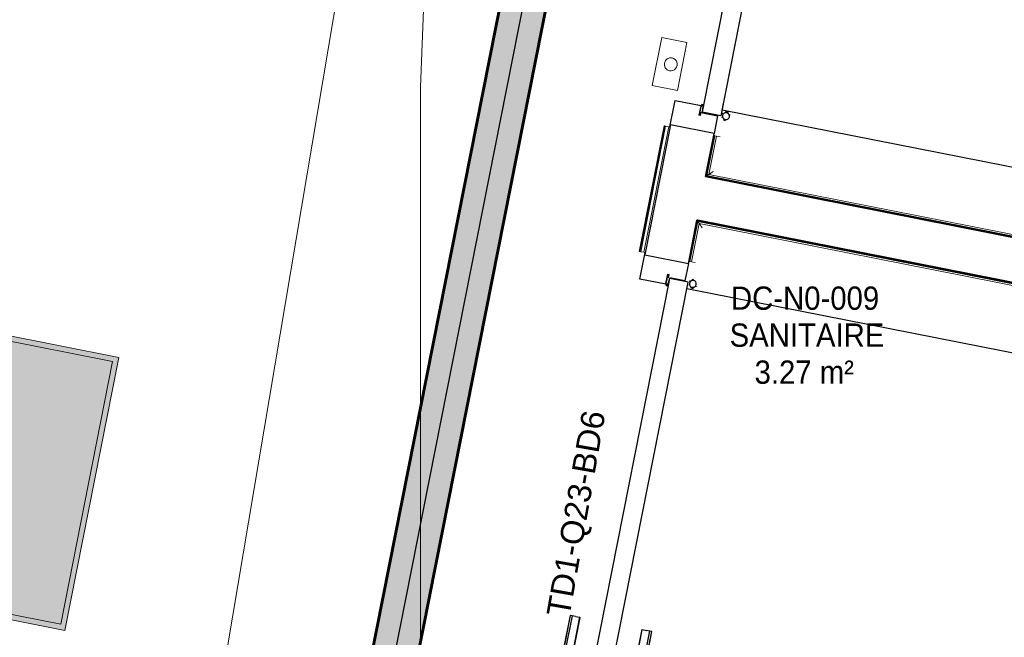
# Model space of a CAD drawing. Header units: millimetres. Extents: x -2845 to 74565, y -36590 to 13748.
# Tile 43 of 49: x 55028 to 57140, y -22431 to -21106. Entities that reach past the tile are written whole.
import ezdxf

# ---------------------------------------------------------------- set-up
doc = ezdxf.new("R2010")
doc.units = ezdxf.units.MM
for name, color, linetype, lineweight in [('A-DETL-GENF', 7, 'Continuous', 18), ('A-DOOR', 7, 'Continuous', 25), ('A-FLOR', 7, 'Continuous', 25), ('A-FLOR-HRAL', 7, 'Continuous', 18), ('A-WALL', 7, 'Continuous', 25), ('CABLES', 7, 'Continuous', 18), ('CHEMIN DE CABLE ELE', 7, 'Continuous', 18), ('ESPACE', 7, 'Continuous', 30), ('INSTAL ELECTRIQUE', 7, 'Continuous', 18), ('Q-SPCQ', 7, 'Continuous', 18)]:
    doc.layers.add(name, color=color, linetype=linetype, lineweight=lineweight)
doc.styles.add('Arial_3', font='arial.ttf', dxfattribs={"height": 50})
doc.styles.add('Arial_4', font='arial.ttf', dxfattribs={"width": 0.9, "height": 50})

# ---------------------------------------------------------------- blocks, each defined once
blk = doc.blocks.new('PRT_SIMPLE_HUI_58x68x48 - PRT_BOIS_1V_930x2040x40-V7-2021_015_1111_DCE_1_50_N0 FINI_CFO_ECL')
at = {"layer": 'A-DETL-GENF', "lineweight": 25}
h = blk.add_hatch(color=256, dxfattribs=at)
h.paths.add_polyline_path([(-483.8, -9.7), (-485.1, -11.7), (-496.1, -13.2), (-500.5, -13.2), (-500.5, -14.5), (-495, -14.4), (-483.8, -12.8), (-483.8, -10.4)])
h.paths.add_polyline_path([(-508.5, -11.5), (-502, -11.5), (-502.2, -10.3), (-505.2, -10.3), (-505.2, -9.3), (-488.2, -9.5), (-485.1, -10.6), (-483.8, -9.7), (-489, -8), (-508.5, -8), (-508.5, -10.9)])
h = blk.add_hatch(color=256, dxfattribs=at)
h.paths.add_polyline_path([(413.8, -12.8), (426.3, -14.5), (430.5, -14.5), (430.2, -13.2), (425.7, -13.1), (415.1, -11.7), (413.8, -9.7), (413.8, -11.9)])
h.paths.add_polyline_path([(413.8, -9.7), (415.1, -10.6), (418.8, -9.3), (435.2, -9.6), (435.2, -10.3), (432, -10.3), (432, -11.5), (438.5, -11.5), (438.5, -8), (418.5, -8), (414.8, -9.3)])
at = {"layer": 'A-DETL-GENF'}
for p, q in [((-488.5, -8), (-508.5, -8)), ((-508.5, -8), (-508.5, -11.5)), ((-508.5, -11.5), (-502, -11.5)), ((-505.2, -10.3), (-505.2, -9.3)), ((-505.2, -9.3), (-488.7, -9.3)), ((-502, -10.3), (-505.2, -10.3)), ((-502, -11.5), (-502, -10.3)), ((-496.1, -13.2), (-500.5, -13.2)), ((-500.5, -13.2), (-500.5, -14.5)), ((-500.5, -14.5), (-496, -14.5)), ((-485.1, -11.7), (-496.1, -13.2)), ((-496, -14.5), (-483.8, -12.8)), ((-488.7, -9.3), (-485.1, -10.6)), ((-483.8, -9.7), (-488.5, -8)), ((-485.1, -10.6), (-485.1, -11.7)), ((-483.8, -12.8), (-483.8, -9.7)), ((418.5, -8), (413.8, -9.7)), ((413.8, -9.7), (413.8, -12.8)), ((413.8, -12.8), (426, -14.5)), ((415.1, -10.6), (418.7, -9.3)), ((415.1, -11.7), (415.1, -10.6)), ((426.1, -13.2), (415.1, -11.7)), ((438.5, -8), (418.5, -8)), ((418.7, -9.3), (435.2, -9.3)), ((426, -14.5), (430.5, -14.5)), ((430.5, -13.2), (426.1, -13.2)), ((430.5, -14.5), (430.5, -13.2)), ((435.2, -10.3), (432, -10.3)), ((432, -10.3), (432, -11.5)), ((432, -11.5), (438.5, -11.5)), ((435.2, -9.3), (435.2, -10.3)), ((438.5, -11.5), (438.5, -8))]:
    blk.add_line(p, q, dxfattribs=at)
at = {"layer": 'A-DOOR'}
for p, q in [((-450.6, 47.5), (-450.6, 43.3)), ((-450.6, 34), (-450.6, 43.3)), ((-427.1, 47.5), (-427.1, 43.3)), ((-427.1, 43.3), (-427.1, 47.5)), ((-427.1, 34), (-427.1, 43.3)), ((-427.1, 43.3), (-427.1, 34)), ((-319.6, 55), (-391.9, 55)), ((-319.6, 54.5), (-391.9, 54.5)), ((-319.6, 50.4), (-391.9, 50.4)), ((-319.6, 54.5), (-319.6, 55)), ((-319.6, 50.4), (-319.6, 54.5)), ((-319.6, 43.3), (-319.6, 50.4)), ((-319.6, 43.3), (-319.6, 34)), ((-450.6, 25.6), (-450.6, 34)), ((-427.1, 34), (-450.6, 34)), ((-450.6, 15.2), (-450.6, 25.6)), ((-427.1, 25.6), (-450.6, 25.6)), ((-427.1, 32.8), (-427.1, 34)), ((-319.6, 34), (-427.1, 34)), ((-427.1, 34), (-427.1, 25.6)), ((-427.1, 32.8), (-319.6, 32.8)), ((-427.1, 25.6), (-427.1, 15.2)), ((-319.6, 34), (-319.6, 32.8)), ((-450.6, 4.4), (-450.6, 15.2)), ((-427.1, 15.2), (-450.6, 15.2)), ((-450.6, -4), (-450.6, 4.4)), ((-450.6, 4.4), (-427.1, 4.4)), ((-427.1, 15.2), (-427.1, 4.4)), ((-427.1, 4.4), (-427.1, -4)), ((-499.5, -14.5), (-499.5, -54.5)), ((426, -14.5), (-496, -14.5)), ((-465.6, -5.5), (-465.6, -14.5)), ((-413.4, -5.5), (-465.6, -5.5)), ((-450.6, -4), (-450.6, -5)), ((-450.6, -5), (-427.1, -5)), ((-427.1, -5), (-427.1, -4)), ((-413.4, -14.5), (-413.4, -5.5)), ((430.5, -54.5), (430.5, -14.5)), ((-499.5, -54.5), (430.5, -54.5)), ((-465.6, -54.5), (-465.6, -63.5)), ((-413.4, -63.5), (-413.4, -54.5)), ((417, -54.5), (417, -977.5)), ((-465.6, -63.5), (-413.4, -63.5)), ((-427.1, -64), (-450.6, -64)), ((-450.6, -64), (-450.6, -65)), ((-450.6, -73.4), (-450.6, -65)), ((-450.6, -84.2), (-450.6, -73.4)), ((-427.1, -73.4), (-450.6, -73.4)), ((-450.6, -94.6), (-450.6, -84.2)), ((-450.6, -84.2), (-427.1, -84.2)), ((-427.1, -65), (-427.1, -64)), ((-427.1, -65), (-427.1, -73.4)), ((-427.1, -73.4), (-427.1, -84.2)), ((-427.1, -84.2), (-427.1, -94.6)), ((-450.6, -103), (-450.6, -94.6)), ((-450.6, -94.6), (-427.1, -94.6)), ((-450.6, -112.3), (-450.6, -103)), ((-450.6, -103), (-427.1, -103)), ((-427.1, -94.6), (-427.1, -103)), ((-427.1, -103), (-427.1, -101.8)), ((-319.6, -101.8), (-427.1, -101.8)), ((-427.1, -112.3), (-427.1, -103)), ((-427.1, -103), (-319.6, -103)), ((-427.1, -103), (-427.1, -112.3)), ((-319.6, -101.8), (-319.6, -103)), ((-319.6, -103), (-319.6, -112.3)), ((-450.6, -112.3), (-450.6, -119.4)), ((-450.6, -119.4), (-450.6, -123.5)), ((-450.6, -119.4), (-427.1, -119.4)), ((-450.6, -123.5), (-450.6, -124)), ((-450.6, -123.5), (-427.1, -123.5)), ((-450.6, -124), (-427.1, -124)), ((-427.1, -112.3), (-427.1, -119.4)), ((-427.1, -119.4), (-427.1, -112.3)), ((-427.1, -119.4), (-427.1, -123.5)), ((-427.1, -119.4), (-319.6, -119.4)), ((-427.1, -123.5), (-427.1, -119.4)), ((-427.1, -123.5), (-427.1, -124)), ((-427.1, -123.5), (-319.6, -123.5)), ((-427.1, -124), (-427.1, -123.5)), ((-427.1, -124), (-319.6, -124)), ((-319.6, -119.4), (-319.6, -112.3)), ((-319.6, -123.5), (-319.6, -119.4)), ((-319.6, -124), (-319.6, -123.5))]:
    blk.add_line(p, q, dxfattribs=at)
for radius, start, end in [(9.12, 155.8208, 180), (7.5, 360, 180), (7.5, 135, 165), (9.12, 111.9887, 120), (7.5, 60, 120), (9.12, 60, 68.0113), (7.5, 2.3373, 30), (9.12, 0, 24.1792), (9.12, 180, 200.3022), (7.5, 180, 360), (7.5, 180, 240), (9.12, 240, 248.0113), (7.5, 270, 0)]:
    blk.add_arc((429, -65.5), radius, start, end, dxfattribs=at)
at = {"layer": 'Q-SPCQ'}
for p, q in [((430.5, -40.5), (430.5, -54.5)), ((430.5, -54.5), (403.5, -54.5))]:
    blk.add_line(p, q, dxfattribs=at)
blk = doc.blocks.new('PRT_SIMPLE_HUI_58x68x48 - PRT_BOIS_1V_930x2040x40-V8-2021_015_1111_DCE_1_50_N0 FINI_CFO_ECL')
at = {"layer": 'A-DETL-GENF', "lineweight": 25}
h = blk.add_hatch(color=256, dxfattribs=at)
h.paths.add_polyline_path([(-483.8, 12.8), (-496.3, 14.5), (-500.5, 14.5), (-500.2, 13.2), (-495.7, 13.1), (-485.1, 11.7), (-483.8, 9.7), (-483.8, 11.9)])
h.paths.add_polyline_path([(-483.8, 9.7), (-485.1, 10.6), (-488.8, 9.3), (-505.2, 9.6), (-505.2, 10.2), (-502, 10.2), (-502, 11.5), (-508.5, 11.5), (-508.5, 8), (-488.5, 8), (-484.8, 9.3)])
h = blk.add_hatch(color=256, dxfattribs=at)
h.paths.add_polyline_path([(413.8, 9.7), (415.1, 11.7), (426.1, 13.2), (430.5, 13.2), (430.5, 14.5), (425.8, 14.5), (413.8, 12.8), (413.8, 10.4)])
h.paths.add_polyline_path([(438.5, 11.5), (432, 11.5), (432.2, 10.2), (435.2, 10.2), (435.2, 9.3), (418.2, 9.5), (415.1, 10.6), (413.8, 9.7), (419, 8), (438.5, 8), (438.5, 10.9)])
at = {"layer": 'A-DETL-GENF'}
for p, q in [((-508.5, 11.5), (-502, 11.5)), ((-508.5, 8), (-508.5, 11.5)), ((-488.5, 8), (-508.5, 8)), ((-505.2, 10.2), (-505.2, 9.3)), ((-502, 10.2), (-505.2, 10.2)), ((-505.2, 9.3), (-488.7, 9.3)), ((-502, 11.5), (-502, 10.2)), ((-500.5, 14.5), (-496, 14.5)), ((-500.5, 13.2), (-500.5, 14.5)), ((-496.1, 13.2), (-500.5, 13.2)), ((-485.1, 11.7), (-496.1, 13.2)), ((-496, 14.5), (-483.8, 12.8)), ((-488.7, 9.3), (-485.1, 10.6)), ((-483.8, 9.7), (-488.5, 8)), ((-485.1, 10.6), (-485.1, 11.7)), ((-483.8, 12.8), (-483.8, 9.7)), ((413.8, 12.8), (426, 14.5)), ((413.8, 9.7), (413.8, 12.8)), ((418.5, 8), (413.8, 9.7)), ((426.1, 13.2), (415.1, 11.7)), ((415.1, 11.7), (415.1, 10.6)), ((415.1, 10.6), (418.7, 9.3)), ((438.5, 8), (418.5, 8)), ((418.7, 9.3), (435.2, 9.3)), ((426, 14.5), (430.5, 14.5)), ((430.5, 13.2), (426.1, 13.2)), ((430.5, 14.5), (430.5, 13.2)), ((432, 11.5), (438.5, 11.5)), ((432, 10.2), (432, 11.5)), ((435.2, 10.2), (432, 10.2)), ((435.2, 9.3), (435.2, 10.2)), ((438.5, 11.5), (438.5, 8))]:
    blk.add_line(p, q, dxfattribs=at)
at = {"layer": 'A-DOOR'}
for p, q in [((417, 54.5), (417, 977.5)), ((-427.1, 124), (-450.6, 124)), ((-450.6, 124), (-450.6, 123.5)), ((-450.6, 123.5), (-450.6, 119.4)), ((-427.1, 123.5), (-450.6, 123.5)), ((-450.6, 119.4), (-450.6, 112.3)), ((-427.1, 119.4), (-450.6, 119.4)), ((-450.6, 103), (-450.6, 112.3)), ((-319.6, 124), (-427.1, 124)), ((-427.1, 124), (-427.1, 123.5)), ((-427.1, 123.5), (-427.1, 124)), ((-427.1, 123.5), (-427.1, 119.4)), ((-319.6, 123.5), (-427.1, 123.5)), ((-427.1, 119.4), (-427.1, 123.5)), ((-427.1, 119.4), (-427.1, 112.3)), ((-319.6, 119.4), (-427.1, 119.4)), ((-427.1, 112.3), (-427.1, 119.4)), ((-427.1, 103), (-427.1, 112.3)), ((-427.1, 112.3), (-427.1, 103)), ((-319.6, 123.5), (-319.6, 124)), ((-319.6, 119.4), (-319.6, 123.5)), ((-319.6, 112.3), (-319.6, 119.4)), ((-319.6, 112.3), (-319.6, 103)), ((-450.6, 94.6), (-450.6, 103)), ((-427.1, 103), (-450.6, 103)), ((-450.6, 84.2), (-450.6, 94.6)), ((-427.1, 94.6), (-450.6, 94.6)), ((-427.1, 101.8), (-427.1, 103)), ((-319.6, 103), (-427.1, 103)), ((-427.1, 103), (-427.1, 94.6)), ((-427.1, 101.8), (-319.6, 101.8)), ((-427.1, 94.6), (-427.1, 84.2)), ((-319.6, 103), (-319.6, 101.8)), ((-465.6, 63.5), (-465.6, 54.5)), ((-413.4, 63.5), (-465.6, 63.5)), ((-450.6, 73.4), (-450.6, 84.2)), ((-427.1, 84.2), (-450.6, 84.2)), ((-450.6, 65), (-450.6, 73.4)), ((-450.6, 73.4), (-427.1, 73.4)), ((-450.6, 65), (-450.6, 64)), ((-450.6, 64), (-427.1, 64)), ((-427.1, 84.2), (-427.1, 73.4)), ((-427.1, 73.4), (-427.1, 65)), ((-427.1, 64), (-427.1, 65)), ((-413.4, 54.5), (-413.4, 63.5)), ((-499.5, 54.5), (430.5, 54.5)), ((-499.5, 14.5), (-499.5, 54.5)), ((430.5, 54.5), (430.5, 14.5)), ((426, 14.5), (-496, 14.5)), ((-465.6, 14.5), (-465.6, 5.5)), ((-465.6, 5.5), (-413.4, 5.5)), ((-427.1, 5), (-450.6, 5)), ((-450.6, 5), (-450.6, 4)), ((-450.6, -4.4), (-450.6, 4)), ((-427.1, 4), (-427.1, 5)), ((-427.1, 4), (-427.1, -4.4)), ((-413.4, 5.5), (-413.4, 14.5)), ((-450.6, -15.2), (-450.6, -4.4)), ((-427.1, -4.4), (-450.6, -4.4)), ((-450.6, -25.6), (-450.6, -15.2)), ((-450.6, -15.2), (-427.1, -15.2)), ((-427.1, -4.4), (-427.1, -15.2)), ((-427.1, -15.2), (-427.1, -25.6)), ((-450.6, -34), (-450.6, -25.6)), ((-450.6, -25.6), (-427.1, -25.6)), ((-450.6, -43.3), (-450.6, -34)), ((-450.6, -34), (-427.1, -34)), ((-427.1, -25.6), (-427.1, -34)), ((-427.1, -34), (-427.1, -32.8)), ((-319.6, -32.8), (-427.1, -32.8)), ((-427.1, -43.3), (-427.1, -34)), ((-427.1, -34), (-319.6, -34)), ((-427.1, -34), (-427.1, -43.3)), ((-319.6, -32.8), (-319.6, -34)), ((-319.6, -34), (-319.6, -43.3)), ((-450.6, -43.3), (-450.6, -50.4)), ((-450.6, -50.4), (-450.6, -54.5)), ((-450.6, -50.4), (-427.1, -50.4)), ((-450.6, -54.5), (-450.6, -55)), ((-450.6, -54.5), (-427.1, -54.5)), ((-450.6, -55), (-427.1, -55)), ((-427.1, -43.3), (-427.1, -50.4)), ((-427.1, -50.4), (-427.1, -43.3)), ((-427.1, -50.4), (-427.1, -54.5)), ((-427.1, -50.4), (-319.6, -50.4)), ((-427.1, -54.5), (-427.1, -50.4)), ((-427.1, -54.5), (-427.1, -55)), ((-427.1, -54.5), (-319.6, -54.5)), ((-427.1, -55), (-427.1, -54.5)), ((-427.1, -55), (-319.6, -55)), ((-319.6, -50.4), (-319.6, -43.3)), ((-319.6, -54.5), (-319.6, -50.4)), ((-319.6, -55), (-319.6, -54.5))]:
    blk.add_line(p, q, dxfattribs=at)
for radius, start, end in [(9.12, 157.7423, 180), (9.12, 180, 204.1792), (7.5, 360, 180), (7.5, 120, 180), (7.5, 180, 360), (7.5, 195, 225), (9.12, 112.8326, 120), (7.5, 0, 90), (7.5, 330, 0), (9.12, 335.8208, 0), (9.12, 240, 248.0113), (7.5, 240, 266.6356), (7.5, 270, 300), (9.12, 291.9887, 300)]:
    blk.add_arc((429, 65.5), radius, start, end, dxfattribs=at)
at = {"layer": 'Q-SPCQ'}
for p, q in [((430.5, 54.5), (403.5, 54.5)), ((430.5, 40.5), (430.5, 54.5))]:
    blk.add_line(p, q, dxfattribs=at)
blk = doc.blocks.new('Garde-corps - Garde-corps-512913-2021_015_1111_DCE_1_50_N0 FINI_CFO_ECL')
at = {"layer": 'A-FLOR-HRAL'}
for p, q in [((3241.1, -21333.7), (3187.8, -21603.1)), ((3242.7, -21334), (3189.4, -21603.4)), ((3244.4, -21334.3), (3191.1, -21603.7)), ((3251.4, -21335.7), (3198.1, -21605.1)), ((3242.7, -21334), (3241.1, -21333.7)), ((3242.7, -21334), (3244.4, -21334.3)), ((3244.4, -21334.3), (3251.4, -21335.7)), ((3254.4, -21336.3), (3251.4, -21335.7)), ((3187.8, -21603.1), (3189.4, -21603.4)), ((3191.1, -21603.7), (3189.4, -21603.4)), ((3198.1, -21605.1), (3191.1, -21603.7)), ((3198.1, -21605.1), (3201.1, -21605.7))]:
    blk.add_line(p, q, dxfattribs=at)
blk = doc.blocks.new('Garde-corps - Garde-corps-522878-2021_015_1111_DCE_1_50_N0 FINI_CFO_ECL')
at = {"layer": 'A-FLOR-HRAL'}
for p, q in [((3333.1, -21440.9), (3350, -21355.2)), ((3337.2, -21438.1), (3353.4, -21355.9)), ((3353.4, -21355.9), (3350, -21355.2)), ((3353.6, -21355.9), (3361.5, -21357.5)), ((5971.4, -21962.3), (3333.1, -21440.9)), ((5968.7, -21958.1), (3337.2, -21438.1))]:
    blk.add_line(p, q, dxfattribs=at)
blk.add_open_spline([(3346.9, -21431.6), (3346.3, -21432), (3345.3, -21432.6), (3343.4, -21434), (3341.5, -21435.2), (3339.9, -21436.3), (3338.5, -21437.2), (3337.6, -21437.8), (3337.1, -21438.1)], degree=3, knots=[0.3333333, 0.3333333, 0.3333333, 0.3333333, 0.375, 0.4166667, 0.5, 0.5416667, 0.5833333, 0.6509756, 0.6509756, 0.6509756, 0.6509756], dxfattribs=at)
blk.add_open_spline([(3337.2, -21438.1), (3337.2, -21438.1), (3337, -21438.2), (3336.2, -21438.8), (3334.8, -21439.7), (3333.7, -21440.4), (3333.1, -21440.9)], degree=3, dxfattribs=at)
blk = doc.blocks.new('Garde-corps - Garde-corps-523017-2021_015_1111_DCE_1_50_N0 FINI_CFO_ECL')
at = {"layer": 'A-FLOR-HRAL'}
for p, q in [((3296.7, -21624.8), (3313.7, -21539)), ((3313.7, -21539), (4559.5, -21785.2)), ((3300.1, -21625.5), (3316.4, -21543.1)), ((3316.4, -21543.1), (4558.8, -21788.6)), ((3296.7, -21624.8), (3294.2, -21624.3)), ((3296.7, -21624.8), (3300.1, -21625.5)), ((3308.2, -21627.1), (3300.1, -21625.5))]:
    blk.add_line(p, q, dxfattribs=at)
blk.add_open_spline([(3316.4, -21543.1), (3316.4, -21543.1), (3316.3, -21542.9), (3315.7, -21542.1), (3314.9, -21540.7), (3314.1, -21539.6), (3313.7, -21539)], degree=3, dxfattribs=at)
blk.add_open_spline([(3322.9, -21552.8), (3322.6, -21552.2), (3321.9, -21551.2), (3320.6, -21549.3), (3319.3, -21547.4), (3318.2, -21545.8), (3317.3, -21544.4), (3316.7, -21543.5), (3316.4, -21543)], degree=3, knots=[0.3333333, 0.3333333, 0.3333333, 0.3333333, 0.375, 0.4166667, 0.5, 0.5416667, 0.5833333, 0.6509756, 0.6509756, 0.6509756, 0.6509756], dxfattribs=at)
blk = doc.blocks.new('B02_ARC_rvt-1-2021_015_1111_DCE_1_50_N0 FINI_CFO_ECL')
at = {"layer": 'A-FLOR'}
for p, q in [((3253.7, -21336.2), (3265, -21279.3)), ((3265, -21279.3), (3320.6, -21290.3)), ((3321.9, -21290.5), (3323.9, -21290.9)), ((3323.8, -21304.7), (3323.5, -21306.1)), ((3323.5, -21306.1), (3355.9, -21312.6)), ((3325.2, -21291.2), (3326.4, -21291.4)), ((3355.9, -21312.6), (3348.5, -21350.2)), ((3189.1, -21662.5), (3200.4, -21605.6)), ((3293.4, -21628.7), (3285.9, -21666.3)), ((3244.8, -21673.5), (3189.1, -21662.5)), ((3253.5, -21659.9), (3253.2, -21661.4)), ((3285.9, -21666.3), (3253.5, -21659.9)), ((3248.1, -21674.1), (3246.1, -21673.7)), ((3250.6, -21674.6), (3249.4, -21674.4))]:
    blk.add_line(p, q, dxfattribs=at)
at = {"layer": 'A-WALL'}
for p, q in [((3255.3, -21331.7), (3200.2, -21610.3)), ((3348.5, -21350.2), (3255.3, -21331.7)), ((3330.1, -21442.8), (3348.5, -21350.2)), ((3347.5, -21354.7), (3330.5, -21440.9)), ((3332.5, -21441.3), (3349.5, -21355.1)), ((3349.5, -21355.1), (3347.5, -21354.7)), ((3330.5, -21440.9), (3330.1, -21442.8)), ((5973.4, -21965.2), (3330.1, -21442.8)), ((3330.1, -21442.8), (5971.4, -21964.8)), ((5971.8, -21962.8), (3332.5, -21441.3)), ((3293.4, -21628.7), (3311.7, -21536)), ((3311.7, -21536), (3294.3, -21624.1)), ((3296.2, -21624.5), (3313.3, -21538.4)), ((3311.7, -21536), (5954.9, -22058.4)), ((3313.6, -21536.4), (3311.7, -21536)), ((3313.3, -21538.4), (4559.6, -21784.7)), ((5954.9, -22058.4), (3313.6, -21536.4)), ((3200.2, -21610.3), (3293.4, -21628.7)), ((3294.3, -21624.1), (3296.2, -21624.5))]:
    blk.add_line(p, q, dxfattribs=at)
at = {"layer": 'A-DOOR', "lineweight": 18}
for name, p, rotation in [('PRT_SIMPLE_HUI_58x68x48 - PRT_BOIS_1V_930x2040x40-V8-2021_015_1111_DCE_1_50_N0 FINI_CFO_ECL', (3393.1, -20879.5), 258.8099662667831), ('PRT_SIMPLE_HUI_58x68x48 - PRT_BOIS_1V_930x2040x40-V7-2021_015_1111_DCE_1_50_N0 FINI_CFO_ECL', (3155.5, -22080.9), 78.8099662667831)]:
    blk.add_blockref(name, p, dxfattribs=dict(at, rotation=rotation))
at = {"layer": 'A-FLOR-HRAL', "lineweight": 18}
for name in ['Garde-corps - Garde-corps-522878-2021_015_1111_DCE_1_50_N0 FINI_CFO_ECL', 'Garde-corps - Garde-corps-512913-2021_015_1111_DCE_1_50_N0 FINI_CFO_ECL', 'Garde-corps - Garde-corps-523017-2021_015_1111_DCE_1_50_N0 FINI_CFO_ECL']:
    blk.add_blockref(name, (0, 0), dxfattribs=at)
blk = doc.blocks.new('604_DALLE LED 600x600MM - 26W 4000K 3600lm-4677864-2021_015_1111_DCE_1_50_N0 FINI_CFO_ECL')
at = {"layer": 'INSTAL ELECTRIQUE', "true_color": 0xf6d57a}
h = blk.add_hatch(color=41, dxfattribs=at)
h.paths.add_polyline_path([(-298.5, -298.5), (-298.5, 298.5), (298.5, 298.5), (298.5, -298.5), (-288.1, -298.5)])
h.paths.add_polyline_path([(-287, -287), (287, -287), (287, 287), (-287, 287), (-287, -230.1)])
blk.add_hatch(color=41, dxfattribs=at).paths.add_polyline_path([(-287, -287), (-287, 287), (287, 287), (287, -287)])
at = {"layer": 'INSTAL ELECTRIQUE'}
for p, q in [((-298.5, -298.5), (-298.5, 298.5)), ((-298.5, 298.5), (298.5, 298.5)), ((298.5, 298.5), (298.5, -298.5)), ((-287, 287), (-287, -287)), ((-287, 287), (287, 287)), ((287, -287), (287, 287)), ((287, -287), (-287, -287)), ((298.5, -298.5), (-298.5, -298.5))]:
    blk.add_line(p, q, dxfattribs=at)
blk = doc.blocks.new('602_BOITE DE DERIVATION - 105X105X50 GENERIQUE-7162995-2021_015_1111_DCE_1_50_N0 FINI_CFO_ECL')
at = {"layer": 'INSTAL ELECTRIQUE'}
for p, q in [((3215.9, -21247.5), (3236.2, -21144.5)), ((3236.2, -21144.5), (3290.2, -21155.2)), ((3290.2, -21155.2), (3269.8, -21258.2)), ((3269.8, -21258.2), (3215.9, -21247.5))]:
    blk.add_line(p, q, dxfattribs=at)
for start, end in [(78.81, 258.81), (258.81, 78.81)]:
    blk.add_arc((3255.5, -21201.8), 14, start, end, dxfattribs=at)
blk = doc.blocks.new('B02_ELE_rvt-1-2021_015_1111_DCE_1_50_N0 FINI_CFO_ECL')
at = {"layer": 'CHEMIN DE CABLE ELE', "lineweight": 5, "true_color": 0x0080ff}
for points in [[(2526.3, -22917.2), (3734.4, -16810.3), (3731.9, -16809.8), (2523.8, -22916.7)], [(2619.4, -22935.7), (3827.5, -16828.7), (3734.4, -16810.3), (2526.3, -22917.2), (2610.6, -22933.9)], [(2621.9, -22936.1), (3830, -16829.2), (3827.5, -16828.7), (2619.4, -22935.7)]]:
    blk.add_hatch(color=150, dxfattribs=at).paths.add_polyline_path(points)
at = {"layer": 'CABLES', "flags": 128}
for points in [[(2909.9, -16555.8), (3064.5, -17251), (3080, -17849.1), (2224, -22931.1), (1929.5, -23414.5), (720, -24321.2), (174.1, -24462.5), (-5497.1, -23683.5), (-5894, -23352.4), (-6131.2, -22628.7)], [(2719.1, -23675.5), (2719.1, -21250.8), (2742.1, -20642), (2800.5, -19868.6), (2871.8, -19341.3), (3085.9, -17850.2), (3063.6, -17250.8), (2910.1, -16554.8)]]:
    blk.add_lwpolyline(points, dxfattribs=at)
at = {"layer": 'CHEMIN DE CABLE ELE', "color": 8, "lineweight": 35, "true_color": 0x808080}
for p, q in [((2526.3, -22917.2), (3734.4, -16810.3)), ((2619.4, -22935.7), (3827.5, -16828.7)), ((2621.9, -22936.1), (3830, -16829.2)), ((2523.8, -22916.7), (3106.2, -19972.8))]:
    blk.add_line(p, q, dxfattribs=at)
at = {"layer": 'CHEMIN DE CABLE ELE', "color": 8, "lineweight": 25, "true_color": 0x808080}
blk.add_line((2572.9, -22926.4), (3781, -16819.5), dxfattribs=at)
at = {"layer": 'INSTAL ELECTRIQUE', "lineweight": 18}
blk.add_blockref('602_BOITE DE DERIVATION - 105X105X50 GENERIQUE-7162995-2021_015_1111_DCE_1_50_N0 FINI_CFO_ECL', (0, 0), dxfattribs=at)
at = {"layer": 'INSTAL ELECTRIQUE', "lineweight": 18, "extrusion": (0, 0, -1), "rotation": 101.1900337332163}
blk.add_blockref('604_DALLE LED 600x600MM - 26W 4000K 3600lm-4677864-2021_015_1111_DCE_1_50_N0 FINI_CFO_ECL', (-1721.2, -22065.4), dxfattribs=at)
at = {"layer": 'INSTAL ELECTRIQUE', "lineweight": 9, "insert": (2988.8, -22380.7), "char_height": 50, "width": 537.131, "attachment_point": 1, "rotation": 80, "style": 'Arial_3'}
blk.add_mtext('TD1-Q23-BD6', dxfattribs=at)

msp = doc.modelspace()

# ---------------------------------------------------------------- block references
at = {"lineweight": 5}
msp.add_blockref('B02_ARC_rvt-1-2021_015_1111_DCE_1_50_N0 FINI_CFO_ECL', (53169.3, 0), dxfattribs=at)

# ---------------------------------------------------------------- next in the draw order: block references
msp.add_blockref('B02_ELE_rvt-1-2021_015_1111_DCE_1_50_N0 FINI_CFO_ECL', (53169.3, 0), dxfattribs=at)

# ---------------------------------------------------------------- next in the draw order: texts
at = {"layer": 'ESPACE', "color": 8, "true_color": 0x808080, "char_height": 50, "attachment_point": 1, "style": 'Arial_4'}
for s, insert, width in [('DC-N0-009', (56554, -21678.4), 382.405), ('SANITAIRE', (56551.1, -21757.7), 386.013), ('3.27 m²', (56604.6, -21837.1), 256.139)]:
    msp.add_mtext(s, dxfattribs=dict(at, insert=insert, width=width))

doc.saveas('drawing.dxf')
